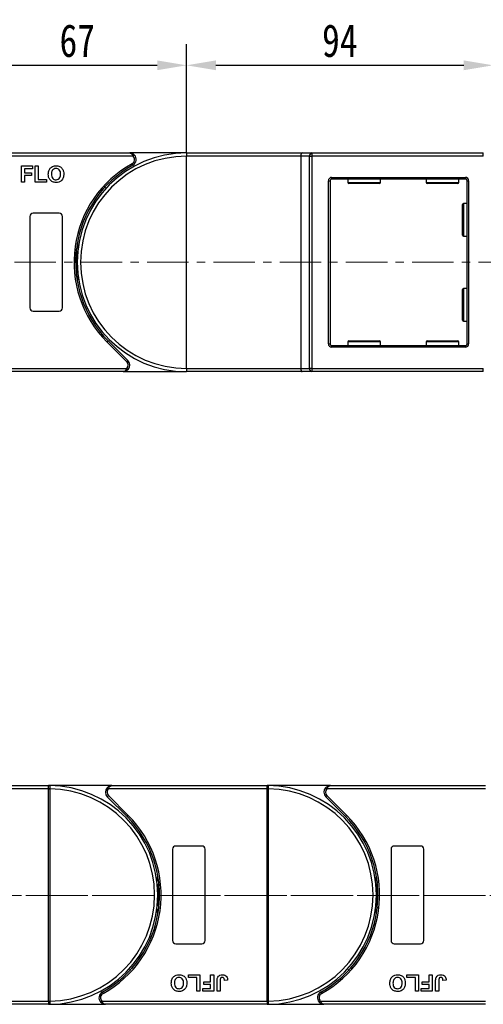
# Model space of a CAD drawing. Header units: millimetres. Extents: x 2552 to 4022, y 535 to 1568.
# Tile 13 of 47: x 3222 to 3364, y 989 to 1291. Entities that reach past the tile are written whole.
import ezdxf

# ---------------------------------------------------------------- set-up
doc = ezdxf.new("R2010")
doc.units = ezdxf.units.MM
doc.linetypes.add('CENTERX2', pattern=[20.32, 12.7, -2.54, 2.54, -2.54])
doc.styles.get("Standard").update_dxf_attribs({"font": '仿宋_GB2312.ttf', "width": 0.8})
doc.dimstyles.new('副本 ISO-45.1', dxfattribs={"dimtxt": 10, "dimasz": 9, "dimexe": 6.5, "dimexo": 0.625, "dimgap": 2.5, "dimtad": 1, "dimdsep": 46, "dimtxsty": 'Standard', "dimcen": 2.5, "dimadec": 0, "dimazin": 0, "dimtfac": 1, "dimtmove": 0, "dimatfit": 3, "dimfxl": 0, "dimarcsym": 0})

# ---------------------------------------------------------------- blocks, each defined once
blk = doc.blocks.new('*D2207')
at = {"color": 0, "lineweight": -2}
for p, q in [((3272.76, 1249.96), (3272.76, 1283.18)), ((3366.76, 1247.46), (3366.76, 1283.18)), ((3281.76, 1276.68), (3357.76, 1276.68))]:
    blk.add_line(p, q, dxfattribs=at)
at = {"color": 0, "lineweight": 9}
for points in [[(3281.76, 1278.18), (3281.76, 1275.18), (3272.76, 1276.68)], [(3357.76, 1278.18), (3357.76, 1275.18), (3366.76, 1276.68)]]:
    blk.add_solid(points, dxfattribs=at)
at = {"layer": 'Defpoints', "color": 0, "lineweight": 9}
for p in [(3366.76, 1276.68), (3272.76, 1249.33), (3366.76, 1246.83)]:
    blk.add_point(p, dxfattribs=at)
at = {"color": 0, "lineweight": 9, "insert": (3319.76, 1284.18), "char_height": 10, "attachment_point": 5}
blk.add_mtext('94', dxfattribs=at)
blk = doc.blocks.new('*D2208')
at = {"color": 0, "lineweight": -2}
for p, q in [((3205.76, 1249.6), (3205.76, 1283.18)), ((3272.76, 1249.96), (3272.76, 1283.18)), ((3214.76, 1276.68), (3263.76, 1276.68))]:
    blk.add_line(p, q, dxfattribs=at)
at = {"color": 0, "lineweight": 9}
for points in [[(3214.76, 1278.18), (3214.76, 1275.18), (3205.76, 1276.68)], [(3263.76, 1278.18), (3263.76, 1275.18), (3272.76, 1276.68)]]:
    blk.add_solid(points, dxfattribs=at)
at = {"layer": 'Defpoints', "color": 0, "lineweight": 9}
for p in [(3272.76, 1276.68), (3205.76, 1248.98), (3272.76, 1249.33)]:
    blk.add_point(p, dxfattribs=at)
at = {"color": 0, "lineweight": 9, "insert": (3239.26, 1284.18), "char_height": 10, "attachment_point": 5}
blk.add_mtext('67', dxfattribs=at)

msp = doc.modelspace()

# ---------------------------------------------------------------- linework, layer by layer
at = {"color": 7, "linetype": 'Continuous', "lineweight": 25}
for p, q in [((3205.759, 1249.833), (3255.331, 1249.833)), ((3272.759, 1249.833), (3255.331, 1249.833)), ((3272.759, 1249.833), (3272.759, 1248.833)), ((3272.759, 1249.833), (3308.219, 1249.833)), ((3308.219, 1249.833), (3311.219, 1249.833)), ((3311.219, 1249.833), (3311.219, 1248.833)), ((3311.219, 1249.833), (3363.759, 1249.833)), ((3363.759, 1248.833), (3363.759, 1249.833)), ((3256.449, 1248.833), (3205.759, 1248.833)), ((3272.759, 1183.833), (3272.759, 1248.833)), ((3307.759, 1248.833), (3272.759, 1248.833)), ((3307.759, 1248.833), (3307.759, 1183.833)), ((3310.46, 1248.833), (3307.759, 1248.833)), ((3310.46, 1183.833), (3310.46, 1248.833)), ((3310.46, 1248.833), (3311.219, 1248.833)), ((3363.759, 1248.833), (3311.219, 1248.833)), ((3311.219, 1248.833), (3311.219, 1183.833)), ((3222.118, 1240.833), (3222.118, 1245.833)), ((3222.118, 1245.833), (3225.516, 1245.833)), ((3225.516, 1244.999), (3223.08, 1244.999)), ((3223.08, 1244.999), (3223.08, 1243.781)), ((3223.08, 1243.781), (3225.195, 1243.781)), ((3223.08, 1242.948), (3223.08, 1240.833)), ((3225.195, 1242.948), (3223.08, 1242.948)), ((3225.195, 1243.781), (3225.195, 1242.948)), ((3225.516, 1245.833), (3225.516, 1244.999)), ((3226.349, 1240.833), (3226.349, 1245.833)), ((3226.349, 1245.833), (3227.311, 1245.833)), ((3227.311, 1245.833), (3227.311, 1241.666)), ((3223.08, 1240.833), (3222.118, 1240.833)), ((3229.875, 1240.833), (3226.349, 1240.833)), ((3227.311, 1241.666), (3229.875, 1241.666)), ((3229.875, 1241.666), (3229.875, 1240.833)), ((3316.259, 1191.333), (3316.259, 1241.333)), ((3316.259, 1241.333), (3316.759, 1241.333)), ((3316.759, 1241.333), (3316.759, 1191.333)), ((3317.259, 1242.333), (3317.259, 1241.833)), ((3317.259, 1242.333), (3358.259, 1242.333)), ((3358.259, 1241.833), (3317.259, 1241.833)), ((3322.259, 1241.833), (3322.259, 1240.733)), ((3331.959, 1240.433), (3322.559, 1240.433)), ((3332.259, 1240.733), (3332.259, 1241.833)), ((3346.259, 1241.833), (3346.259, 1240.733)), ((3355.959, 1240.433), (3346.559, 1240.433)), ((3356.259, 1240.733), (3356.259, 1241.833)), ((3358.259, 1242.333), (3358.259, 1241.833)), ((3358.759, 1241.333), (3359.259, 1241.333)), ((3358.759, 1191.333), (3358.759, 1241.333)), ((3359.259, 1241.333), (3359.259, 1191.333)), ((3247.306, 1238.653), (3246.9, 1238.626)), ((3357.359, 1229.333), (3357.359, 1234.033)), ((3358.759, 1234.333), (3357.659, 1234.333)), ((3233.759, 1231.333), (3225.759, 1231.333)), ((3224.759, 1230.333), (3224.759, 1202.333)), ((3234.759, 1202.333), (3234.759, 1230.333)), ((3357.359, 1224.633), (3357.359, 1229.333)), ((3357.659, 1224.333), (3358.759, 1224.333)), ((3357.359, 1203.333), (3357.359, 1208.033)), ((3358.759, 1208.333), (3357.659, 1208.333)), ((3225.759, 1201.333), (3233.759, 1201.333)), ((3357.359, 1198.633), (3357.359, 1203.333)), ((3357.659, 1198.333), (3358.759, 1198.333)), ((3254.408, 1185.893), (3248.364, 1191.937)), ((3248.718, 1192.291), (3254.762, 1186.247)), ((3322.259, 1191.933), (3322.259, 1190.833)), ((3322.559, 1192.233), (3331.959, 1192.233)), ((3332.259, 1190.833), (3332.259, 1191.933)), ((3346.259, 1191.933), (3346.259, 1190.833)), ((3346.559, 1192.233), (3355.959, 1192.233)), ((3356.259, 1190.833), (3356.259, 1191.933)), ((3316.259, 1191.333), (3316.759, 1191.333)), ((3317.259, 1190.833), (3317.259, 1190.333)), ((3317.259, 1190.833), (3358.259, 1190.833)), ((3358.259, 1190.333), (3317.259, 1190.333)), ((3358.259, 1190.833), (3358.259, 1190.333)), ((3358.759, 1191.333), (3359.259, 1191.333)), ((3205.759, 1183.833), (3254.466, 1183.833)), ((3253.348, 1182.833), (3205.759, 1182.833)), ((3253.348, 1182.833), (3272.759, 1182.833)), ((3272.759, 1183.833), (3272.759, 1182.833)), ((3272.759, 1183.833), (3307.759, 1183.833)), ((3308.219, 1182.833), (3272.759, 1182.833)), ((3307.759, 1183.833), (3310.46, 1183.833)), ((3311.219, 1182.833), (3308.219, 1182.833)), ((3311.219, 1183.833), (3310.46, 1183.833)), ((3311.219, 1183.833), (3311.219, 1182.833)), ((3311.219, 1183.833), (3363.759, 1183.833)), ((3363.759, 1182.833), (3311.219, 1182.833)), ((3363.759, 1182.833), (3363.759, 1183.833)), ((3182.884, 1055.998), (3230.472, 1055.998)), ((3230.472, 1055.878), (3230.472, 1055.998)), ((3249.884, 1055.998), (3230.472, 1055.998)), ((3230.472, 1054.998), (3230.472, 1055.878)), ((3249.884, 1055.998), (3297.472, 1055.998)), ((3316.884, 1055.998), (3297.472, 1055.998)), ((3297.472, 1055.878), (3297.472, 1055.998)), ((3297.472, 1054.998), (3297.472, 1055.878)), ((3316.884, 1055.998), (3364.472, 1055.998)), ((3230.472, 1054.998), (3181.766, 1054.998)), ((3230.472, 1054.996), (3230.472, 1054.998)), ((3230.472, 1054.996), (3230.822, 1054.996)), ((3230.472, 989.999), (3230.472, 1054.996)), ((3230.822, 1054.999), (3230.822, 1054.996)), ((3230.822, 1054.996), (3230.822, 989.999)), ((3297.472, 1054.998), (3248.766, 1054.998)), ((3248.823, 1052.937), (3254.867, 1046.893)), ((3297.472, 1054.996), (3297.472, 1054.998)), ((3297.472, 1054.996), (3297.822, 1054.996)), ((3297.472, 989.999), (3297.472, 1054.996)), ((3297.822, 1054.999), (3297.822, 1054.996)), ((3297.822, 1054.996), (3297.822, 989.999)), ((3364.472, 1054.998), (3315.766, 1054.998)), ((3315.823, 1052.937), (3321.867, 1046.893)), ((3254.514, 1046.539), (3248.469, 1052.583)), ((3321.514, 1046.539), (3315.469, 1052.583)), ((3268.472, 1036.498), (3268.472, 1008.498)), ((3277.472, 1037.498), (3269.472, 1037.498)), ((3278.472, 1008.498), (3278.472, 1036.498)), ((3335.472, 1036.498), (3335.472, 1008.498)), ((3344.472, 1037.498), (3336.472, 1037.498)), ((3345.472, 1008.498), (3345.472, 1036.498)), ((3269.472, 1007.498), (3277.472, 1007.498)), ((3336.472, 1007.498), (3344.472, 1007.498)), ((3255.925, 1000.178), (3256.331, 1000.204)), ((3322.925, 1000.178), (3323.331, 1000.204)), ((3273.357, 997.998), (3276.882, 997.998)), ((3273.357, 997.164), (3273.357, 997.998)), ((3275.921, 997.164), (3273.357, 997.164)), ((3275.921, 992.998), (3275.921, 997.164)), ((3276.882, 997.998), (3276.882, 992.998)), ((3278.036, 995.049), (3278.036, 995.882)), ((3278.036, 995.882), (3280.151, 995.882)), ((3280.151, 995.882), (3280.151, 997.998)), ((3280.151, 997.998), (3281.113, 997.998)), ((3281.113, 997.998), (3281.113, 992.998)), ((3282.139, 992.998), (3282.139, 996.15)), ((3283.1, 996.234), (3283.1, 992.998)), ((3285.344, 996.395), (3284.382, 996.331)), ((3340.357, 997.164), (3340.357, 997.998)), ((3340.357, 997.998), (3343.882, 997.998)), ((3342.921, 997.164), (3340.357, 997.164)), ((3342.921, 992.998), (3342.921, 997.164)), ((3343.882, 997.998), (3343.882, 992.998)), ((3345.036, 995.049), (3345.036, 995.882)), ((3345.036, 995.882), (3347.151, 995.882)), ((3347.151, 995.882), (3347.151, 997.998)), ((3347.151, 997.998), (3348.113, 997.998)), ((3348.113, 997.998), (3348.113, 992.998)), ((3349.139, 992.998), (3349.139, 996.15)), ((3350.1, 996.234), (3350.1, 992.998)), ((3352.344, 996.395), (3351.382, 996.331)), ((3276.882, 992.998), (3275.921, 992.998)), ((3277.716, 993.831), (3280.151, 993.831)), ((3277.716, 992.998), (3277.716, 993.831)), ((3281.113, 992.998), (3277.716, 992.998)), ((3280.151, 995.049), (3278.036, 995.049)), ((3280.151, 993.831), (3280.151, 995.049)), ((3283.1, 992.998), (3282.139, 992.998)), ((3343.882, 992.998), (3342.921, 992.998)), ((3344.716, 992.998), (3344.716, 993.831)), ((3344.716, 993.831), (3347.151, 993.831)), ((3348.113, 992.998), (3344.716, 992.998)), ((3347.151, 995.049), (3345.036, 995.049)), ((3347.151, 993.831), (3347.151, 995.049)), ((3350.1, 992.998), (3349.139, 992.998)), ((3179.782, 989.998), (3230.472, 989.998)), ((3230.472, 989.998), (3230.472, 989.999)), ((3230.472, 989.999), (3230.822, 989.999)), ((3230.472, 989.998), (3230.472, 989.117)), ((3230.822, 989.999), (3230.822, 989.997)), ((3246.782, 989.998), (3297.472, 989.998)), ((3297.472, 989.998), (3297.472, 989.999)), ((3297.472, 989.999), (3297.822, 989.999)), ((3297.472, 989.998), (3297.472, 989.117)), ((3297.822, 989.999), (3297.822, 989.997)), ((3313.782, 989.998), (3364.472, 989.998)), ((3230.472, 988.998), (3180.9, 988.998)), ((3230.472, 989.117), (3230.472, 988.998)), ((3230.472, 988.998), (3247.9, 988.998)), ((3297.472, 988.998), (3247.9, 988.998)), ((3297.472, 989.117), (3297.472, 988.998)), ((3297.472, 988.998), (3314.9, 988.998)), ((3364.472, 988.998), (3314.9, 988.998))]:
    msp.add_line(p, q, dxfattribs=at)
at = {"color": 8, "linetype": 'Continuous', "lineweight": 25}
for p, q in [((3322.259, 1240.733), (3332.259, 1240.733)), ((3346.259, 1240.733), (3356.259, 1240.733)), ((3357.659, 1234.333), (3357.659, 1229.333)), ((3357.659, 1229.333), (3357.659, 1224.333)), ((3357.659, 1208.333), (3357.659, 1203.333)), ((3357.659, 1203.333), (3357.659, 1198.333)), ((3332.259, 1191.933), (3322.259, 1191.933)), ((3356.259, 1191.933), (3346.259, 1191.933))]:
    msp.add_line(p, q, dxfattribs=at)
at = {"color": 1, "linetype": 'CENTERX2', "lineweight": 13}
for p, q in [((3138.759, 1216.333), (3379.288, 1216.333)), ((3163.79, 1022.352), (3511.765, 1022.352)), ((3871.181, 1022.352), (3165.369, 1022.352))]:
    msp.add_line(p, q, dxfattribs=at)
at = {"color": 7, "linetype": 'Continuous', "lineweight": 25, "flags": 128}
for points in [[(3256.822, 1249.166), (3256.815, 1249.159), (3256.793, 1249.141), (3256.759, 1249.11), (3256.713, 1249.068), (3256.656, 1249.018), (3256.592, 1248.96), (3256.522, 1248.898), (3256.449, 1248.833)], [(3256.299, 1246.083), (3256.295, 1246.091), (3256.281, 1246.116), (3256.258, 1246.156), (3256.228, 1246.211), (3256.192, 1246.277), (3256.15, 1246.353), (3256.104, 1246.435), (3256.057, 1246.52)], [(3239.259, 1222.142), (3239.478, 1220.699), (3239.511, 1220.433)], [(3239.511, 1212.232), (3239.478, 1211.966), (3239.259, 1210.523)], [(3248.718, 1192.291), (3248.711, 1192.284), (3248.691, 1192.264), (3248.658, 1192.231), (3248.614, 1192.187), (3248.561, 1192.134), (3248.5, 1192.073), (3248.433, 1192.006), (3248.364, 1191.937)], [(3254.408, 1185.893), (3254.477, 1185.962), (3254.544, 1186.029), (3254.605, 1186.09), (3254.658, 1186.143), (3254.702, 1186.187), (3254.735, 1186.22), (3254.755, 1186.24), (3254.762, 1186.247)], [(3254.466, 1183.833), (3254.538, 1183.768), (3254.608, 1183.705), (3254.673, 1183.647), (3254.729, 1183.597), (3254.776, 1183.555), (3254.81, 1183.525), (3254.831, 1183.506), (3254.838, 1183.499)], [(3248.766, 1054.998), (3248.693, 1055.063), (3248.623, 1055.125), (3248.559, 1055.183), (3248.502, 1055.233), (3248.456, 1055.275), (3248.421, 1055.306), (3248.4, 1055.325), (3248.393, 1055.331)], [(3248.823, 1052.937), (3248.754, 1052.868), (3248.688, 1052.802), (3248.627, 1052.741), (3248.573, 1052.687), (3248.529, 1052.643), (3248.496, 1052.61), (3248.476, 1052.59), (3248.469, 1052.583)], [(3315.766, 1054.998), (3315.693, 1055.063), (3315.623, 1055.125), (3315.559, 1055.183), (3315.502, 1055.233), (3315.456, 1055.275), (3315.421, 1055.306), (3315.4, 1055.325), (3315.393, 1055.331)], [(3315.823, 1052.937), (3315.754, 1052.868), (3315.688, 1052.802), (3315.627, 1052.741), (3315.573, 1052.687), (3315.529, 1052.643), (3315.496, 1052.61), (3315.476, 1052.59), (3315.469, 1052.583)], [(3254.514, 1046.539), (3254.52, 1046.546), (3254.541, 1046.566), (3254.573, 1046.599), (3254.617, 1046.643), (3254.671, 1046.696), (3254.732, 1046.757), (3254.798, 1046.824), (3254.867, 1046.893)], [(3321.514, 1046.539), (3321.52, 1046.546), (3321.541, 1046.566), (3321.573, 1046.599), (3321.617, 1046.643), (3321.671, 1046.696), (3321.732, 1046.757), (3321.798, 1046.824), (3321.867, 1046.893)], [(3263.72, 1026.598), (3263.754, 1026.864), (3263.972, 1028.307)], [(3330.72, 1026.598), (3330.754, 1026.864), (3330.972, 1028.307)], [(3263.972, 1016.688), (3263.754, 1018.131), (3263.72, 1018.397)], [(3330.972, 1016.688), (3330.754, 1018.131), (3330.72, 1018.397)], [(3246.932, 992.748), (3246.937, 992.739), (3246.951, 992.714), (3246.973, 992.674), (3247.003, 992.619), (3247.04, 992.553), (3247.082, 992.478), (3247.127, 992.395), (3247.174, 992.31)], [(3313.932, 992.748), (3313.937, 992.739), (3313.951, 992.714), (3313.973, 992.674), (3314.003, 992.619), (3314.04, 992.553), (3314.082, 992.478), (3314.127, 992.395), (3314.174, 992.31)], [(3246.41, 989.664), (3246.417, 989.671), (3246.438, 989.69), (3246.473, 989.72), (3246.519, 989.762), (3246.575, 989.812), (3246.64, 989.87), (3246.71, 989.933), (3246.782, 989.998)], [(3313.41, 989.664), (3313.417, 989.671), (3313.438, 989.69), (3313.473, 989.72), (3313.519, 989.762), (3313.575, 989.812), (3313.64, 989.87), (3313.71, 989.933), (3313.782, 989.998)]]:
    msp.add_lwpolyline(points, dxfattribs=at)
at = {"color": 7, "linetype": 'Continuous', "lineweight": 25}
for centre, radius, start, end in [((3272.759, 1216.333), 33.5, 90, 270), ((3255.331, 1247.833), 2, 298.95502, 41.81031), ((3311.359, 1248.938), 0.905, 98.86503, 186.71961), ((3272.759, 1216.333), 34.5, 118.95502, 225), ((3272.759, 1216.333), 34, 118.95502, 225), ((3272.759, 1216.333), 32.5, 90, 270), ((3255.331, 1247.833), 1.5, 298.95502, 41.81031), ((3317.259, 1241.333), 1, 90, 180), ((3317.259, 1241.333), 0.5, 90, 180), ((3322.559, 1240.733), 0.3, 180, 270), ((3331.959, 1240.733), 0.3, 270, 0), ((3346.559, 1240.733), 0.3, 180, 270), ((3355.959, 1240.733), 0.3, 270, 0), ((3358.259, 1241.333), 1, 0, 90), ((3358.259, 1241.333), 0.5, 0, 90), ((3357.659, 1234.033), 0.3, 90, 180), ((3225.759, 1230.333), 1, 90, 180), ((3233.759, 1230.333), 1, 0, 90), ((3357.659, 1224.633), 0.3, 180, 270), ((3205.759, 1216.333), 33.5, 352.96973, 7.03027), ((3357.659, 1208.033), 0.3, 90, 180), ((3225.759, 1202.333), 1, 180, 270), ((3233.759, 1202.333), 1, 270, 0), ((3357.659, 1198.633), 0.3, 180, 270), ((3322.559, 1191.933), 0.3, 90, 180), ((3331.959, 1191.933), 0.3, 0, 90), ((3346.559, 1191.933), 0.3, 90, 180), ((3355.959, 1191.933), 0.3, 0, 90), ((3317.259, 1191.333), 1, 180, 270), ((3317.259, 1191.333), 0.5, 180, 270), ((3358.259, 1191.333), 1, 270, 0), ((3358.259, 1191.333), 0.5, 270, 0), ((3253.348, 1184.833), 1.5, 318.18969, 45), ((3253.348, 1184.833), 2, 318.18969, 45), ((3311.359, 1183.727), 0.905, 173.28051, 261.13476), ((3230.709, 1055.702), 0.295, 90.53291, 143.36526), ((3230.472, 1022.498), 33.5, 270.40019, 89.59981), ((3297.709, 1055.702), 0.295, 90.53367, 143.3645), ((3297.472, 1022.498), 33.5, 270.40019, 89.59981), ((3230.733, 1025.215), 29.784, 89.82921, 90.50254), ((3230.472, 1022.498), 32.5, 270.61704, 89.38296), ((3249.884, 1053.998), 2, 138.18969, 225), ((3249.884, 1053.998), 1.5, 138.18969, 225), ((3297.733, 1025.214), 29.784, 89.82921, 90.50253), ((3297.472, 1022.498), 32.5, 270.61704, 89.38296), ((3316.884, 1053.998), 2, 138.18969, 225), ((3316.884, 1053.998), 1.5, 138.18969, 225), ((3230.472, 1022.498), 34.5, 298.95502, 45), ((3297.472, 1022.498), 34.5, 298.95502, 45), ((3230.472, 1022.498), 34, 298.95502, 45), ((3297.472, 1022.498), 34, 298.95502, 45), ((3269.472, 1036.498), 1, 90, 180), ((3277.472, 1036.498), 1, 0, 90), ((3336.472, 1036.498), 1, 90, 180), ((3344.472, 1036.498), 1, 0, 90), ((3297.472, 1022.498), 33.5, 172.96973, 187.03027), ((3364.472, 1022.498), 33.5, 172.96973, 187.03027), ((3269.472, 1008.498), 1, 180, 270), ((3277.472, 1008.498), 1, 270, 0), ((3336.472, 1008.498), 1, 180, 270), ((3344.472, 1008.498), 1, 270, 0), ((3247.9, 990.998), 2, 118.95502, 221.81031), ((3314.9, 990.998), 2, 118.95502, 221.81031), ((3230.734, 1020.128), 30.131, 269.50135, 270.16691), ((3247.9, 990.998), 1.5, 118.95502, 221.81031), ((3297.734, 1020.128), 30.132, 269.50135, 270.16691), ((3314.9, 990.998), 1.5, 118.95502, 221.81031), ((3230.709, 989.293), 0.295, 216.64275, 269.45909), ((3297.709, 989.293), 0.295, 216.64351, 269.45833)]:
    msp.add_arc(centre, radius, start, end, dxfattribs=at)
for centre, start_param, end_param in [((3308.219, 1248.833), 0, 1.5707963), ((3308.219, 1183.833), 1.5707963, 3.1415927)]:
    msp.add_ellipse(centre, major_axis=(0, 1), ratio=0.4599349, start_param=start_param, end_param=end_param, dxfattribs=at)
for points, knots in [([(3255.331, 1249.833), (3255.333, 1249.833), (3255.335, 1249.833), (3255.341, 1249.833), (3255.349, 1249.832), (3255.364, 1249.832), (3255.386, 1249.831), (3255.413, 1249.828), (3255.458, 1249.822), (3255.537, 1249.807), (3255.703, 1249.75), (3255.857, 1249.65), (3256.065, 1249.461), (3256.256, 1249.225), (3256.391, 1248.951), (3256.449, 1248.833)], [0, 0, 0, 0, 0.0040804, 0.0053122, 0.0138339, 0.0235017, 0.0399459, 0.0679582, 0.0859116, 0.1471875, 0.2568386, 0.4847193, 0.5266997, 0.7953696, 1, 1, 1, 1]), ([(3255.331, 1249.833), (3255.334, 1249.833), (3255.345, 1249.833), (3255.383, 1249.832), (3255.428, 1249.83), (3255.686, 1249.814), (3256.082, 1249.717), (3256.536, 1249.455), (3256.743, 1249.246), (3256.822, 1249.166)], [0, 0, 0, 0, 0.0050901, 0.0203671, 0.0708098, 0.089087, 0.5003099, 0.8092244, 1, 1, 1, 1]), ([(3231.699, 1245.7), (3231.89, 1245.765), (3232.233, 1245.881), (3232.593, 1245.892), (3232.752, 1245.897)], [0, 0, 0, 0, 0.5595652, 1, 1, 1, 1]), ([(3232.752, 1245.897), (3233.125, 1245.861), (3233.869, 1245.79), (3234.696, 1245.084), (3235.084, 1244.199), (3235.116, 1243.617), (3235.131, 1243.326)], [0, 0, 0, 0, 0.2798306, 0.5586697, 0.7790054, 1, 1, 1, 1]), ([(3230.388, 1243.303), (3230.394, 1243.546), (3230.407, 1243.982), (3230.549, 1244.393), (3230.611, 1244.574)], [0, 0, 0, 0, 0.5601711, 1, 1, 1, 1]), ([(3232.766, 1240.768), (3232.397, 1240.802), (3231.658, 1240.869), (3230.83, 1241.561), (3230.435, 1242.436), (3230.404, 1243.013), (3230.388, 1243.303)], [0, 0, 0, 0, 0.2799425, 0.5587041, 0.7790448, 1, 1, 1, 1]), ([(3230.611, 1244.574), (3230.759, 1244.84), (3231.023, 1245.315), (3231.492, 1245.583), (3231.699, 1245.7)], [0, 0, 0, 0, 0.5599558, 1, 1, 1, 1]), ([(3232.764, 1245.063), (3232.527, 1245.036), (3232.051, 1244.981), (3231.417, 1244.332), (3231.375, 1243.714), (3231.349, 1243.336)], [0, 0, 0, 0, 0.2802769, 0.5598771, 1, 1, 1, 1]), ([(3231.349, 1243.336), (3231.361, 1243.099), (3231.384, 1242.627), (3231.697, 1242.025), (3232.207, 1241.657), (3232.579, 1241.62), (3232.764, 1241.602)], [0, 0, 0, 0, 0.2810202, 0.5601171, 0.7799401, 1, 1, 1, 1]), ([(3234.17, 1243.35), (3234.159, 1243.585), (3234.139, 1244.054), (3233.837, 1244.661), (3233.32, 1245.016), (3232.95, 1245.048), (3232.764, 1245.063)], [0, 0, 0, 0, 0.28108735, 0.56001213, 0.77969015, 1, 1, 1, 1]), ([(3232.764, 1241.602), (3233.002, 1241.633), (3233.477, 1241.694), (3234.1, 1242.355), (3234.143, 1242.972), (3234.17, 1243.35)], [0, 0, 0, 0, 0.2799911, 0.5597685, 1, 1, 1, 1]), ([(3235.131, 1243.326), (3235.107, 1242.956), (3235.057, 1242.219), (3234.475, 1241.322), (3233.636, 1240.831), (3233.057, 1240.789), (3232.766, 1240.768)], [0, 0, 0, 0, 0.2805513, 0.5594882, 0.7794337, 1, 1, 1, 1]), ([(3247.901, 1239.186), (3247.843, 1239.249), (3247.727, 1239.375), (3247.688, 1239.531), (3247.668, 1239.608)], [0, 0, 0, 0, 0.5004171, 1, 1, 1, 1]), ([(3254.466, 1183.833), (3254.408, 1183.714), (3254.273, 1183.44), (3254.082, 1183.205), (3253.874, 1183.015), (3253.719, 1182.915), (3253.554, 1182.858), (3253.474, 1182.843), (3253.429, 1182.837), (3253.403, 1182.834), (3253.38, 1182.833), (3253.366, 1182.833), (3253.358, 1182.833), (3253.352, 1182.833), (3253.349, 1182.833), (3253.348, 1182.833)], [0, 0, 0, 0, 0.2046287, 0.4732993, 0.5152792, 0.7431588, 0.85281, 0.9140871, 0.9320406, 0.9600529, 0.9764958, 0.9861649, 0.9946866, 0.995917, 1, 1, 1, 1]), ([(3253.348, 1182.833), (3253.35, 1182.833), (3253.361, 1182.833), (3253.4, 1182.833), (3253.445, 1182.835), (3253.703, 1182.851), (3254.099, 1182.948), (3254.553, 1183.211), (3254.759, 1183.419), (3254.838, 1183.499)], [0, 0, 0, 0, 0.0050921, 0.0203671, 0.0708099, 0.089089, 0.5003133, 0.8092285, 1, 1, 1, 1]), ([(3230.472, 1055.998), (3230.473, 1055.998), (3230.542, 1055.998), (3230.626, 1055.997), (3230.694, 1055.997), (3230.706, 1055.997)], [0, 0, 0, 0, 0.0121202, 0.8256547, 1, 1, 1, 1]), ([(3230.706, 1055.997), (3230.718, 1055.995), (3230.753, 1055.992), (3230.79, 1055.942), (3230.815, 1055.807), (3230.823, 1055.578), (3230.823, 1055.295), (3230.822, 1055.091), (3230.822, 1054.999)], [0, 0, 0, 0, 0.07344611, 0.22448771, 0.4109964, 0.61353743, 0.82374247, 1, 1, 1, 1]), ([(3249.884, 1055.998), (3249.881, 1055.998), (3249.87, 1055.998), (3249.832, 1055.997), (3249.787, 1055.996), (3249.528, 1055.979), (3249.132, 1055.882), (3248.679, 1055.62), (3248.472, 1055.411), (3248.393, 1055.331)], [0, 0, 0, 0, 0.0050921, 0.020369, 0.0708117, 0.0890893, 0.5003128, 0.8092256, 1, 1, 1, 1]), ([(3248.766, 1054.998), (3248.824, 1055.116), (3248.959, 1055.39), (3249.15, 1055.626), (3249.357, 1055.815), (3249.512, 1055.915), (3249.678, 1055.972), (3249.757, 1055.987), (3249.802, 1055.993), (3249.828, 1055.996), (3249.851, 1055.997), (3249.866, 1055.997), (3249.874, 1055.998), (3249.88, 1055.998), (3249.882, 1055.998), (3249.884, 1055.998)], [0, 0, 0, 0, 0.2046308, 0.47329766, 0.51528126, 0.7431587, 0.85281005, 0.91408749, 0.93204093, 0.96005281, 0.97649587, 0.98616495, 0.99468657, 0.99591705, 1, 1, 1, 1]), ([(3297.472, 1055.998), (3297.473, 1055.998), (3297.542, 1055.998), (3297.626, 1055.997), (3297.694, 1055.997), (3297.706, 1055.997)], [0, 0, 0, 0, 0.0121202, 0.8256547, 1, 1, 1, 1]), ([(3297.706, 1055.997), (3297.718, 1055.995), (3297.753, 1055.992), (3297.79, 1055.942), (3297.815, 1055.807), (3297.823, 1055.578), (3297.823, 1055.295), (3297.822, 1055.091), (3297.822, 1054.999)], [0, 0, 0, 0, 0.0734461, 0.2244881, 0.4109965, 0.6135376, 0.8237425, 1, 1, 1, 1]), ([(3316.884, 1055.998), (3316.881, 1055.998), (3316.87, 1055.998), (3316.832, 1055.997), (3316.787, 1055.996), (3316.528, 1055.979), (3316.132, 1055.882), (3315.679, 1055.62), (3315.472, 1055.411), (3315.393, 1055.331)], [0, 0, 0, 0, 0.005094, 0.020371, 0.0708136, 0.0890912, 0.5003146, 0.8092272, 1, 1, 1, 1]), ([(3315.766, 1054.998), (3315.824, 1055.116), (3315.958, 1055.39), (3316.15, 1055.626), (3316.357, 1055.815), (3316.512, 1055.915), (3316.678, 1055.972), (3316.757, 1055.987), (3316.802, 1055.993), (3316.828, 1055.996), (3316.851, 1055.997), (3316.866, 1055.997), (3316.874, 1055.998), (3316.88, 1055.998), (3316.882, 1055.998), (3316.884, 1055.998)], [0, 0, 0, 0, 0.2046299, 0.4732977, 0.5152802, 0.7431588, 0.8528101, 0.9140862, 0.9320397, 0.9600515, 0.9764959, 0.9861637, 0.9946853, 0.995917, 1, 1, 1, 1]), ([(3268.1, 995.505), (3268.125, 995.874), (3268.174, 996.611), (3268.757, 997.508), (3269.595, 997.999), (3270.175, 998.041), (3270.465, 998.062)], [0, 0, 0, 0, 0.2805524, 0.5594884, 0.7794349, 1, 1, 1, 1]), ([(3270.479, 992.933), (3270.107, 992.969), (3269.363, 993.04), (3268.535, 993.747), (3268.147, 994.632), (3268.116, 995.213), (3268.1, 995.505)], [0, 0, 0, 0, 0.2798304, 0.5586689, 0.7790059, 1, 1, 1, 1]), ([(3270.467, 997.228), (3270.229, 997.198), (3269.754, 997.136), (3269.131, 996.476), (3269.088, 995.858), (3269.062, 995.481)], [0, 0, 0, 0, 0.27998903, 0.55976608, 1, 1, 1, 1]), ([(3269.062, 995.481), (3269.072, 995.245), (3269.092, 994.776), (3269.395, 994.169), (3269.912, 993.814), (3270.282, 993.782), (3270.467, 993.767)], [0, 0, 0, 0, 0.2810837, 0.5600125, 0.7796915, 1, 1, 1, 1]), ([(3270.465, 998.062), (3270.835, 998.028), (3271.573, 997.961), (3272.401, 997.269), (3272.796, 996.394), (3272.828, 995.817), (3272.844, 995.528)], [0, 0, 0, 0, 0.27994283, 0.55870468, 0.77904365, 1, 1, 1, 1]), ([(3271.882, 995.495), (3271.871, 995.731), (3271.848, 996.203), (3271.534, 996.805), (3271.025, 997.173), (3270.653, 997.21), (3270.467, 997.228)], [0, 0, 0, 0, 0.2810204, 0.5601141, 0.7799383, 1, 1, 1, 1]), ([(3270.467, 993.767), (3270.705, 993.794), (3271.18, 993.849), (3271.815, 994.499), (3271.857, 995.117), (3271.882, 995.495)], [0, 0, 0, 0, 0.2802806, 0.559876, 1, 1, 1, 1]), ([(3272.844, 995.528), (3272.837, 995.284), (3272.825, 994.848), (3272.683, 994.437), (3272.62, 994.257)], [0, 0, 0, 0, 0.5601718, 1, 1, 1, 1]), ([(3282.139, 996.15), (3282.14, 996.33), (3282.142, 996.651), (3282.215, 996.963), (3282.248, 997.1)], [0, 0, 0, 0, 0.5602931, 1, 1, 1, 1]), ([(3282.248, 997.1), (3282.326, 997.267), (3282.483, 997.599), (3283.035, 998.002), (3283.509, 998.039), (3283.799, 998.062)], [0, 0, 0, 0, 0.2801232, 0.5603573, 1, 1, 1, 1]), ([(3283.737, 997.228), (3283.621, 997.221), (3283.447, 997.209), (3283.255, 997.07), (3283.097, 996.758), (3283.099, 996.467), (3283.1, 996.234)], [0, 0, 0, 0, 0.2493995, 0.3744236, 0.4994586, 1, 1, 1, 1]), ([(3284.252, 996.953), (3284.218, 996.999), (3284.151, 997.092), (3283.975, 997.206), (3283.827, 997.22), (3283.737, 997.228)], [0, 0, 0, 0, 0.2806828, 0.5608533, 1, 1, 1, 1]), ([(3283.799, 998.062), (3284.043, 998.043), (3284.529, 998.007), (3285.085, 997.554), (3285.315, 996.965), (3285.334, 996.585), (3285.344, 996.395)], [0, 0, 0, 0, 0.2802475, 0.5584179, 0.7788268, 1, 1, 1, 1]), ([(3284.382, 996.331), (3284.377, 996.451), (3284.367, 996.666), (3284.287, 996.866), (3284.252, 996.953)], [0, 0, 0, 0, 0.5610277, 1, 1, 1, 1]), ([(3335.1, 995.505), (3335.125, 995.874), (3335.174, 996.611), (3335.757, 997.508), (3336.595, 997.999), (3337.175, 998.041), (3337.465, 998.062)], [0, 0, 0, 0, 0.2805513, 0.5594888, 0.7794315, 1, 1, 1, 1]), ([(3337.479, 992.933), (3337.107, 992.969), (3336.363, 993.04), (3335.535, 993.747), (3335.147, 994.632), (3335.116, 995.213), (3335.1, 995.505)], [0, 0, 0, 0, 0.2798322, 0.5586691, 0.779006, 1, 1, 1, 1]), ([(3337.467, 997.228), (3337.229, 997.198), (3336.754, 997.136), (3336.131, 996.476), (3336.088, 995.858), (3336.062, 995.481)], [0, 0, 0, 0, 0.2799889, 0.5597657, 1, 1, 1, 1]), ([(3336.062, 995.481), (3336.072, 995.245), (3336.092, 994.776), (3336.395, 994.169), (3336.912, 993.814), (3337.282, 993.782), (3337.467, 993.767)], [0, 0, 0, 0, 0.2810828, 0.5600109, 0.7796893, 1, 1, 1, 1]), ([(3337.465, 998.062), (3337.835, 998.028), (3338.573, 997.961), (3339.401, 997.269), (3339.796, 996.394), (3339.828, 995.817), (3339.844, 995.528)], [0, 0, 0, 0, 0.2799414, 0.5587037, 0.7790431, 1, 1, 1, 1]), ([(3338.882, 995.495), (3338.871, 995.731), (3338.848, 996.203), (3338.534, 996.805), (3338.024, 997.173), (3337.653, 997.21), (3337.467, 997.228)], [0, 0, 0, 0, 0.2810215, 0.5601159, 0.7799406, 1, 1, 1, 1]), ([(3337.467, 993.767), (3337.705, 993.794), (3338.18, 993.849), (3338.815, 994.499), (3338.857, 995.117), (3338.882, 995.495)], [0, 0, 0, 0, 0.2802775, 0.5598769, 1, 1, 1, 1]), ([(3339.844, 995.528), (3339.837, 995.284), (3339.825, 994.848), (3339.683, 994.437), (3339.62, 994.257)], [0, 0, 0, 0, 0.5601711, 1, 1, 1, 1]), ([(3349.139, 996.15), (3349.14, 996.33), (3349.142, 996.651), (3349.215, 996.963), (3349.248, 997.1)], [0, 0, 0, 0, 0.56029497, 1, 1, 1, 1]), ([(3349.248, 997.1), (3349.326, 997.267), (3349.483, 997.599), (3350.035, 998.002), (3350.509, 998.039), (3350.799, 998.062)], [0, 0, 0, 0, 0.28012336, 0.56035263, 1, 1, 1, 1]), ([(3350.737, 997.228), (3350.621, 997.221), (3350.447, 997.209), (3350.255, 997.07), (3350.097, 996.758), (3350.099, 996.467), (3350.1, 996.234)], [0, 0, 0, 0, 0.24939104, 0.3744206, 0.49945412, 1, 1, 1, 1]), ([(3351.252, 996.953), (3351.218, 996.999), (3351.151, 997.092), (3350.975, 997.206), (3350.827, 997.22), (3350.737, 997.228)], [0, 0, 0, 0, 0.2806739, 0.5608432, 1, 1, 1, 1]), ([(3350.799, 998.062), (3351.043, 998.043), (3351.529, 998.007), (3352.085, 997.554), (3352.315, 996.965), (3352.334, 996.585), (3352.344, 996.395)], [0, 0, 0, 0, 0.2802455, 0.5584189, 0.7788262, 1, 1, 1, 1]), ([(3351.382, 996.331), (3351.377, 996.451), (3351.367, 996.666), (3351.287, 996.866), (3351.252, 996.953)], [0, 0, 0, 0, 0.5610234, 1, 1, 1, 1]), ([(3271.533, 993.13), (3271.341, 993.065), (3270.999, 992.949), (3270.638, 992.938), (3270.479, 992.933)], [0, 0, 0, 0, 0.5595658, 1, 1, 1, 1]), ([(3272.62, 994.257), (3272.473, 993.991), (3272.209, 993.515), (3271.739, 993.248), (3271.533, 993.13)], [0, 0, 0, 0, 0.5599544, 1, 1, 1, 1]), ([(3338.533, 993.13), (3338.341, 993.065), (3337.999, 992.949), (3337.638, 992.938), (3337.479, 992.933)], [0, 0, 0, 0, 0.5595668, 1, 1, 1, 1]), ([(3339.62, 994.257), (3339.473, 993.991), (3339.209, 993.515), (3338.739, 993.248), (3338.533, 993.13)], [0, 0, 0, 0, 0.55995103, 1, 1, 1, 1]), ([(3230.822, 989.997), (3230.822, 989.982), (3230.823, 989.856), (3230.824, 989.618), (3230.822, 989.328), (3230.806, 989.116), (3230.774, 989.012), (3230.725, 989.002), (3230.706, 988.998)], [0, 0, 0, 0, 0.0272191, 0.2407827, 0.4543139, 0.6666307, 0.8727611, 1, 1, 1, 1]), ([(3247.9, 988.998), (3247.898, 988.998), (3247.887, 988.998), (3247.849, 988.998), (3247.803, 989), (3247.545, 989.016), (3247.149, 989.113), (3246.696, 989.376), (3246.489, 989.585), (3246.41, 989.664)], [0, 0, 0, 0, 0.005092, 0.020369, 0.0708115, 0.0890885, 0.5003105, 0.8092264, 1, 1, 1, 1]), ([(3247.9, 988.998), (3247.899, 988.998), (3247.896, 988.998), (3247.891, 988.998), (3247.882, 988.998), (3247.868, 988.998), (3247.845, 988.999), (3247.819, 989.002), (3247.774, 989.008), (3247.695, 989.023), (3247.529, 989.08), (3247.374, 989.18), (3247.167, 989.37), (3246.975, 989.605), (3246.841, 989.879), (3246.782, 989.998)], [0, 0, 0, 0, 0.004083, 0.0053134, 0.0138352, 0.0235043, 0.0399471, 0.0679595, 0.0859129, 0.1471895, 0.256841, 0.484722, 0.5267015, 0.7953688, 1, 1, 1, 1]), ([(3297.822, 989.997), (3297.822, 989.982), (3297.823, 989.856), (3297.824, 989.618), (3297.822, 989.328), (3297.806, 989.116), (3297.774, 989.012), (3297.725, 989.002), (3297.706, 988.998)], [0, 0, 0, 0, 0.0272191, 0.2407826, 0.4543139, 0.6666305, 0.8727611, 1, 1, 1, 1]), ([(3314.9, 988.998), (3314.898, 988.998), (3314.887, 988.998), (3314.849, 988.998), (3314.803, 989), (3314.545, 989.016), (3314.149, 989.113), (3313.696, 989.376), (3313.489, 989.585), (3313.41, 989.664)], [0, 0, 0, 0, 0.00509398, 0.02037097, 0.07081341, 0.08909041, 0.50031223, 0.80922797, 1, 1, 1, 1]), ([(3314.9, 988.998), (3314.899, 988.998), (3314.896, 988.998), (3314.891, 988.998), (3314.882, 988.998), (3314.868, 988.998), (3314.845, 988.999), (3314.819, 989.002), (3314.774, 989.008), (3314.695, 989.023), (3314.529, 989.08), (3314.374, 989.18), (3314.167, 989.37), (3313.975, 989.605), (3313.841, 989.879), (3313.782, 989.998)], [0, 0, 0, 0, 0.00408298, 0.00531471, 0.01383642, 0.02350425, 0.03994833, 0.06796071, 0.08591418, 0.14718946, 0.25684099, 0.48472314, 0.52670142, 0.79536978, 1, 1, 1, 1]), ([(3230.706, 988.998), (3230.694, 988.998), (3230.626, 988.998), (3230.542, 988.998), (3230.473, 988.998), (3230.472, 988.998)], [0, 0, 0, 0, 0.1743453, 0.9878798, 1, 1, 1, 1]), ([(3297.706, 988.998), (3297.694, 988.998), (3297.626, 988.998), (3297.542, 988.998), (3297.473, 988.998), (3297.472, 988.998)], [0, 0, 0, 0, 0.1743453, 0.9878798, 1, 1, 1, 1])]:
    msp.add_open_spline(points, degree=3, knots=knots, dxfattribs=at)
at = {"color": 8, "linetype": 'Continuous', "lineweight": 25}
for points, knots in [([(3247.682, 1239.377), (3247.697, 1239.34), (3247.726, 1239.265), (3247.776, 1239.192), (3247.813, 1239.163), (3247.815, 1239.162)], [0, 0, 0, 0, 0.4927989, 0.9737381, 1, 1, 1, 1]), ([(3255.551, 1045.452), (3255.556, 1045.461), (3255.58, 1045.509), (3255.581, 1045.561), (3255.582, 1045.603)], [0, 0, 0, 0, 0.19261962, 1, 1, 1, 1]), ([(3322.551, 1045.452), (3322.556, 1045.461), (3322.58, 1045.509), (3322.581, 1045.561), (3322.582, 1045.603)], [0, 0, 0, 0, 0.19261962, 1, 1, 1, 1]), ([(3255.331, 999.645), (3255.392, 999.583), (3255.47, 999.505), (3255.5, 999.408), (3255.506, 999.387)], [0, 0, 0, 0, 0.78978049, 1, 1, 1, 1]), ([(3322.331, 999.645), (3322.392, 999.583), (3322.47, 999.505), (3322.5, 999.408), (3322.506, 999.387)], [0, 0, 0, 0, 0.7897833, 1, 1, 1, 1]), ([(3322.55, 999.453), (3322.535, 999.49), (3322.505, 999.565), (3322.456, 999.638), (3322.419, 999.667), (3322.417, 999.668)], [0, 0, 0, 0, 0.4927925, 0.9737378, 1, 1, 1, 1])]:
    msp.add_open_spline(points, degree=3, knots=knots, dxfattribs=at)

# ---------------------------------------------------------------- dimensions: what is measured, and where the dimension line sits
at = {"color": 5, "lineweight": 9}
for base, p1, p2, picture, middle in [((3272.759, 1276.679), (3205.759, 1248.978), (3272.759, 1249.333), '*D2208', (3239.259, 1284.179)), ((3366.759, 1276.679), (3272.759, 1249.333), (3366.759, 1246.833), '*D2207', (3319.759, 1284.179))]:
    dim = msp.add_linear_dim(base=base, p1=p1, p2=p2, dimstyle='副本 ISO-45.1', dxfattribs=at)
    dim.commit()
    dim.dimension.update_dxf_attribs({"geometry": picture, "text_midpoint": middle})

doc.saveas('drawing.dxf')
